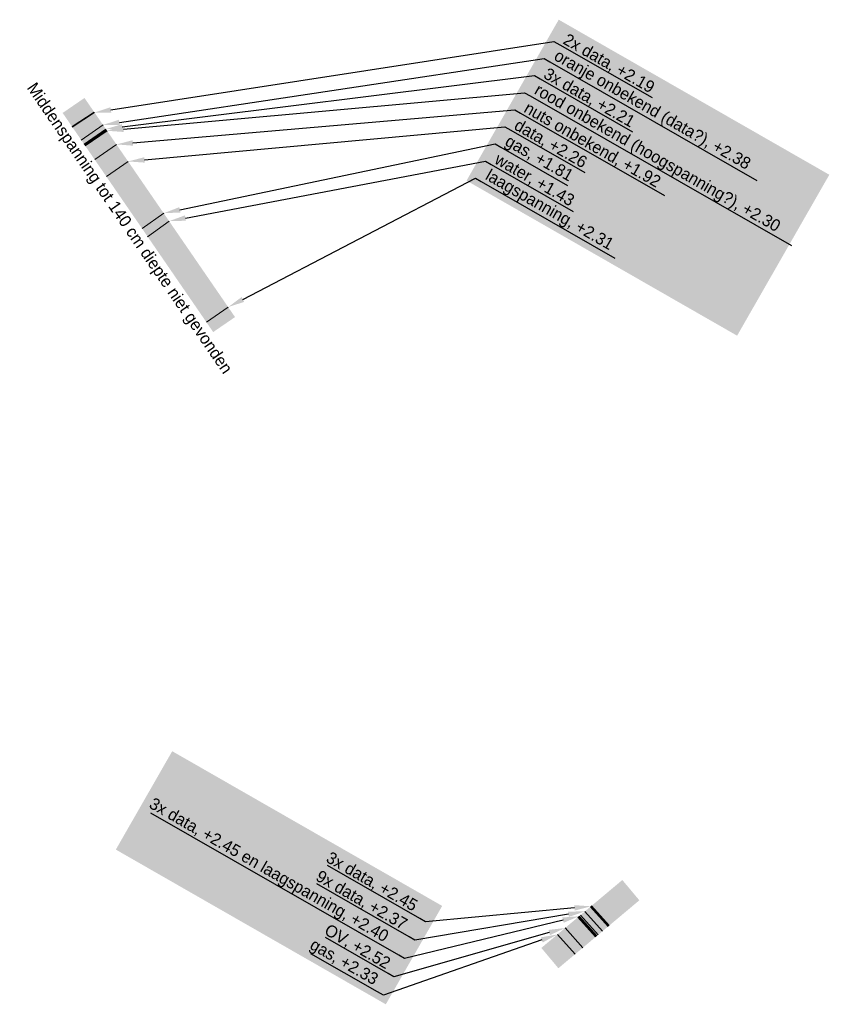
# Model space of a CAD drawing. Header units: metres. Extents: x 152419 to 153907, y 463898 to 463995.
# Tile 1 of 5: x 152419 to 152449, y 463958 to 463995. Entities that reach past the tile are written whole.
import ezdxf
from ezdxf import colors
from ezdxf.entities.mleader import LeaderData, LeaderLine
from ezdxf.enums import TextEntityAlignment as Align
from ezdxf.math import Vec2, Vec3

# ---------------------------------------------------------------- set-up
doc = ezdxf.new("R2010")
doc.units = ezdxf.units.M
doc.layers.add('-DR-bs-KL-achtergrond tekst', color=7, linetype='Continuous', lineweight=0, true_color=0xffffff, transparency=0.3)
doc.layers.add('-DR-bs-KL-proefsleuf', color=7, linetype='Continuous', lineweight=0, true_color=0xffffff, transparency=0.3)
for name, color, linetype, lineweight in [('-DR-bs-KL-data', 90, 'Continuous', 18), ('-DR-bs-KL-gas lage druk', 50, 'Continuous', 18), ('-DR-bs-KL-hoogspanning', 10, 'Continuous', 18), ('-DR-bs-KL-laagspanning', 190, 'Continuous', 18), ('-DR-bs-KL-onbekend', 251, 'Continuous', 18), ('-DR-bs-KL-water', 170, 'Continuous', 18)]:
    doc.layers.add(name, color=color, linetype=linetype, lineweight=lineweight)
doc.layers.add('-DR-bs-KL-tekst', color=2, linetype='Continuous')
doc.styles.add('CE', font='txt', dxfattribs={"height": 1.8})
doc.styles.add('Drong', font='txt', dxfattribs={"height": 1.8})

msp = doc.modelspace()

# ---------------------------------------------------------------- hatches: boundary and pattern name
at = {"layer": '-DR-bs-KL-achtergrond tekst'}
h = msp.add_hatch(color=256, dxfattribs=at)
h.dxf.hatch_style = 1
h.paths.add_polyline_path([(152435.408, 463988.606), (152445.62, 463982.755), (152449.1, 463988.828), (152438.887, 463994.679)])
h = msp.add_hatch(color=256, dxfattribs=at)
h.dxf.hatch_style = 1
h.paths.add_polyline_path([(152432.361, 463957.523), (152422.171, 463963.362), (152424.299, 463967.075), (152434.489, 463961.236)])
at = {"layer": '-DR-bs-KL-proefsleuf'}
h = msp.add_hatch(color=256, dxfattribs=at)
h.dxf.hatch_style = 1
h.paths.add_polyline_path([(152426.67, 463983.457), (152425.846, 463982.891), (152420.164, 463991.16), (152420.988, 463991.726)])
h = msp.add_hatch(color=256, dxfattribs=at)
h.dxf.hatch_style = 1
h.paths.add_polyline_path([(152441.93, 463961.448), (152441.288, 463962.214), (152438.231, 463959.651), (152438.874, 463958.885)])

# ---------------------------------------------------------------- linework, layer by layer
at = {"layer": '-DR-bs-KL-data', "linetype": 'Continuous'}
for points in [[(152420.517, 463990.646), (152421.355, 463991.192)], [(152420.529, 463990.628), (152421.366, 463991.177)], [(152421.688, 463990.708), (152420.866, 463990.138)], [(152421.793, 463990.554), (152420.972, 463989.983)], [(152421.803, 463990.54), (152420.982, 463989.97)], [(152421.822, 463990.513), (152421.001, 463989.942)]]:
    msp.add_lwpolyline(points, dxfattribs=at)
at = {"layer": '-DR-bs-KL-data', "flags": 128}
for points in [[(152422.634, 463989.33), (152421.813, 463988.76)], [(152440.755, 463960.462), (152440.086, 463961.207)], [(152440.775, 463960.479), (152440.104, 463961.221)], [(152440.79, 463960.492), (152440.12, 463961.235)], [(152440.28, 463960.064), (152439.611, 463960.808)], [(152440.327, 463960.103), (152439.657, 463960.847)], [(152440.378, 463960.146), (152439.707, 463960.888)], [(152440.544, 463960.286), (152439.871, 463961.027)]]:
    msp.add_lwpolyline(points, dxfattribs=at)
at = {"layer": '-DR-bs-KL-gas lage druk', "flags": 128}
for points in [[(152423.977, 463987.376), (152423.161, 463986.798)], [(152439.509, 463959.417), (152438.837, 463960.159)]]:
    msp.add_lwpolyline(points, dxfattribs=at)
at = {"layer": '-DR-bs-KL-hoogspanning', "linetype": 'Continuous'}
msp.add_lwpolyline([(152421.84, 463990.487), (152421.018, 463989.917)], dxfattribs=at)
at = {"layer": '-DR-bs-KL-laagspanning', "flags": 128}
for points in [[(152426.412, 463983.833), (152425.589, 463983.264)], [(152440.294, 463960.076), (152439.625, 463960.819)], [(152439.793, 463959.655), (152439.128, 463960.403)]]:
    msp.add_lwpolyline(points, dxfattribs=at)
at = {"layer": '-DR-bs-KL-onbekend', "flags": 128}
msp.add_lwpolyline([(152422.193, 463989.973), (152421.375, 463989.398)], dxfattribs=at)
at = {"layer": '-DR-bs-KL-water', "flags": 128}
msp.add_lwpolyline([(152424.183, 463987.077), (152423.372, 463986.491)], dxfattribs=at)

# ---------------------------------------------------------------- texts
at = {"layer": '-DR-bs-KL-tekst', "style": 'Drong'}
msp.add_text('Middenspanning tot 140 cm diepte niet gevonden', height=0.45, rotation=304.4947, dxfattribs=at).set_placement((152422.889, 463986.945), align=Align.TOP_CENTER)

# ---------------------------------------------------------------- leaders
at = {"layer": '-DR-bs-KL-tekst'}
ml = msp.add_multileader_mtext('Standard', dxfattribs=at)
ml.set_content('2x data, +2.19', color=7, style='CE')
ml.set_leader_properties(color=256, linetype='ByLayer', lineweight=-1)
ml.build(insert=Vec2(0, 0))
ml.multileader.update_dxf_attribs({"text_left_attachment_type": 5, "text_right_attachment_type": 5, "dogleg_length": 1, "arrow_head_size": 0.625, "scale": 0.25})
ctx = ml.context
ctx.base_point, ctx.scale, ctx.char_height, ctx.arrow_head_size, ctx.landing_gap_size, ctx.plane_origin, ctx.plane_x_axis, ctx.plane_y_axis = Vec3(152438.924, 463993.737), 0.25, 0.45, 0.625, 0.05, Vec3(152437.21, 463996.85), Vec3(0.867669, -0.497143), Vec3(0.497143, 0.867669)
ctx.left_attachment, ctx.right_attachment = 5, 5
notes = []
notes.append((ctx, [(0, (1, 1, 0), (152438.707, 463993.861), (0.867669, -0.497143), 0.25, [(0, [(152421.366, 463991.177)], 0, [])])]))
ctx.mtext.insert, ctx.mtext.text_direction, ctx.mtext.rotation, ctx.mtext.flow_direction = Vec3(152439.238, 463994.185), Vec3(0.867669, -0.497143), 5.762883, 5
ml = msp.add_multileader_mtext('Standard', dxfattribs=at)
ml.set_content('oranje onbekend (data?), +2.38', color=7, style='CE')
ml.set_leader_properties(color=256, linetype='ByLayer', lineweight=-1)
ml.build(insert=Vec2(0, 0))
ml.multileader.update_dxf_attribs({"text_left_attachment_type": 5, "text_right_attachment_type": 5, "dogleg_length": 1, "arrow_head_size": 0.625, "scale": 0.25})
ctx = ml.context
ctx.base_point, ctx.scale, ctx.char_height, ctx.arrow_head_size, ctx.landing_gap_size, ctx.plane_origin, ctx.plane_x_axis, ctx.plane_y_axis = Vec3(152438.554, 463993.092), 0.25, 0.45, 0.625, 0.05, Vec3(152436.84, 463996.205), Vec3(0.867669, -0.497143), Vec3(0.497143, 0.867669)
ctx.left_attachment, ctx.right_attachment = 5, 5
notes.append((ctx, [(0, (1, 1, 0), (152438.337, 463993.216), (0.867669, -0.497143), 0.25, [(0, [(152421.688, 463990.708)], 0, [])])]))
ctx.mtext.insert, ctx.mtext.text_direction, ctx.mtext.rotation, ctx.mtext.flow_direction = Vec3(152438.892, 463993.581), Vec3(0.867669, -0.497143), 5.762883, 5
ml = msp.add_multileader_mtext('Standard', dxfattribs=at)
ml.set_content('3x data, +2.21', color=7, style='CE')
ml.set_leader_properties(color=256, linetype='ByLayer', lineweight=-1)
ml.build(insert=Vec2(0, 0))
ml.multileader.update_dxf_attribs({"text_left_attachment_type": 5, "text_right_attachment_type": 5, "dogleg_length": 1, "arrow_head_size": 0.625, "scale": 0.25})
ctx = ml.context
ctx.base_point, ctx.scale, ctx.char_height, ctx.arrow_head_size, ctx.landing_gap_size, ctx.plane_origin, ctx.plane_x_axis, ctx.plane_y_axis = Vec3(152438.184, 463992.447), 0.25, 0.45, 0.625, 0.05, Vec3(152436.47, 463995.559), Vec3(0.867669, -0.497143), Vec3(0.497143, 0.867669)
ctx.left_attachment, ctx.right_attachment = 5, 5
notes.append((ctx, [(0, (1, 1, 0), (152437.967, 463992.571), (0.867669, -0.497143), 0.25, [(0, [(152421.793, 463990.554)], 0, [])])]))
ctx.mtext.insert, ctx.mtext.text_direction, ctx.mtext.rotation, ctx.mtext.flow_direction = Vec3(152438.499, 463992.894), Vec3(0.867669, -0.497143), 5.762883, 5
ml = msp.add_multileader_mtext('Standard', dxfattribs=at)
ml.set_content('rood onbekend (hoogspanning?), +2.30', color=7, style='CE')
ml.set_leader_properties(color=256, linetype='ByLayer', lineweight=-1)
ml.build(insert=Vec2(0, 0))
ml.multileader.update_dxf_attribs({"text_left_attachment_type": 5, "text_right_attachment_type": 5, "dogleg_length": 1, "arrow_head_size": 0.625, "scale": 0.25})
ctx = ml.context
ctx.base_point, ctx.scale, ctx.char_height, ctx.arrow_head_size, ctx.landing_gap_size, ctx.plane_origin, ctx.plane_x_axis, ctx.plane_y_axis = Vec3(152437.815, 463991.801), 0.25, 0.45, 0.625, 0.05, Vec3(152436.1, 463994.914), Vec3(0.867669, -0.497143), Vec3(0.497143, 0.867669)
ctx.left_attachment, ctx.right_attachment = 5, 5
notes.append((ctx, [(0, (1, 1, 0), (152437.598, 463991.925), (0.867669, -0.497143), 0.25, [(0, [(152421.84, 463990.487)], 0, [])])]))
ctx.mtext.insert, ctx.mtext.text_direction, ctx.mtext.rotation, ctx.mtext.flow_direction = Vec3(152438.154, 463992.293), Vec3(0.867669, -0.497143), 5.762883, 5
ml = msp.add_multileader_mtext('Standard', dxfattribs=at)
ml.set_content('nuts onbekend, +1.92', color=7, style='CE')
ml.set_leader_properties(color=256, linetype='ByLayer', lineweight=-1)
ml.build(insert=Vec2(0, 0))
ml.multileader.update_dxf_attribs({"text_left_attachment_type": 5, "text_right_attachment_type": 5, "dogleg_length": 1, "arrow_head_size": 0.625, "scale": 0.25})
ctx = ml.context
ctx.base_point, ctx.scale, ctx.char_height, ctx.arrow_head_size, ctx.landing_gap_size, ctx.plane_origin, ctx.plane_x_axis, ctx.plane_y_axis = Vec3(152437.445, 463991.156), 0.25, 0.45, 0.625, 0.05, Vec3(152435.731, 463994.269), Vec3(0.867669, -0.497143), Vec3(0.497143, 0.867669)
ctx.left_attachment, ctx.right_attachment = 5, 5
notes.append((ctx, [(0, (1, 1, 0), (152437.228, 463991.28), (0.867669, -0.497143), 0.25, [(0, [(152422.193, 463989.973)], 0, [])])]))
ctx.mtext.insert, ctx.mtext.text_direction, ctx.mtext.rotation, ctx.mtext.flow_direction = Vec3(152437.759, 463991.604), Vec3(0.867669, -0.497143), 5.762883, 5
ml = msp.add_multileader_mtext('Standard', dxfattribs=at)
ml.set_content('data, +2.26', color=7, style='CE')
ml.set_leader_properties(color=256, linetype='ByLayer', lineweight=-1)
ml.build(insert=Vec2(0, 0))
ml.multileader.update_dxf_attribs({"text_left_attachment_type": 5, "text_right_attachment_type": 5, "dogleg_length": 1, "arrow_head_size": 0.625, "scale": 0.25})
ctx = ml.context
ctx.base_point, ctx.scale, ctx.char_height, ctx.arrow_head_size, ctx.landing_gap_size, ctx.plane_origin, ctx.plane_x_axis, ctx.plane_y_axis = Vec3(152437.075, 463990.511), 0.25, 0.45, 0.625, 0.05, Vec3(152435.361, 463993.623), Vec3(0.867669, -0.497143), Vec3(0.497143, 0.867669)
ctx.left_attachment, ctx.right_attachment = 5, 5
notes.append((ctx, [(0, (1, 1, 0), (152436.858, 463990.635), (0.867669, -0.497143), 0.25, [(0, [(152422.634, 463989.33)], 0, [])])]))
ctx.mtext.insert, ctx.mtext.text_direction, ctx.mtext.rotation, ctx.mtext.flow_direction = Vec3(152437.389, 463990.958), Vec3(0.867669, -0.497143), 5.762883, 5
ml = msp.add_multileader_mtext('Standard', dxfattribs=at)
ml.set_content('gas, +1.81', color=7, style='CE')
ml.set_leader_properties(color=256, linetype='ByLayer', lineweight=-1)
ml.build(insert=Vec2(0, 0))
ml.multileader.update_dxf_attribs({"text_left_attachment_type": 5, "text_right_attachment_type": 5, "dogleg_length": 1, "arrow_head_size": 0.625, "scale": 0.25})
ctx = ml.context
ctx.base_point, ctx.scale, ctx.char_height, ctx.arrow_head_size, ctx.landing_gap_size, ctx.plane_origin, ctx.plane_x_axis, ctx.plane_y_axis = Vec3(152436.705, 463989.865), 0.25, 0.45, 0.625, 0.05, Vec3(152434.991, 463992.978), Vec3(0.867669, -0.497143), Vec3(0.497143, 0.867669)
ctx.left_attachment, ctx.right_attachment = 5, 5
notes.append((ctx, [(0, (1, 1, 0), (152436.489, 463989.99), (0.867669, -0.497143), 0.25, [(0, [(152423.977, 463987.376)], 0, [])])]))
ctx.mtext.insert, ctx.mtext.text_direction, ctx.mtext.rotation, ctx.mtext.flow_direction = Vec3(152437.045, 463990.357), Vec3(0.867669, -0.497143), 5.762883, 5
ml = msp.add_multileader_mtext('Standard', dxfattribs=at)
ml.set_content('water, +1.43', color=7, style='CE')
ml.set_leader_properties(color=256, linetype='ByLayer', lineweight=-1)
ml.build(insert=Vec2(0, 0))
ml.multileader.update_dxf_attribs({"text_left_attachment_type": 5, "text_right_attachment_type": 5, "dogleg_length": 1, "arrow_head_size": 0.625, "scale": 0.25})
ctx = ml.context
ctx.base_point, ctx.scale, ctx.char_height, ctx.arrow_head_size, ctx.landing_gap_size, ctx.plane_origin, ctx.plane_x_axis, ctx.plane_y_axis = Vec3(152436.336, 463989.22), 0.25, 0.45, 0.625, 0.05, Vec3(152434.621, 463992.333), Vec3(0.867669, -0.497143), Vec3(0.497143, 0.867669)
ctx.left_attachment, ctx.right_attachment = 5, 5
notes.append((ctx, [(0, (1, 1, 0), (152436.119, 463989.344), (0.867669, -0.497143), 0.25, [(0, [(152424.183, 463987.077)], 0, [])])]))
ctx.mtext.insert, ctx.mtext.text_direction, ctx.mtext.rotation, ctx.mtext.flow_direction = Vec3(152436.65, 463989.668), Vec3(0.867669, -0.497143), 5.762883, 5
ml = msp.add_multileader_mtext('Standard', dxfattribs=at)
ml.set_content('laagspanning, +2.31', color=7, style='CE')
ml.set_leader_properties(color=256, linetype='ByLayer', lineweight=-1)
ml.build(insert=Vec2(0, 0))
ml.multileader.update_dxf_attribs({"text_left_attachment_type": 5, "text_right_attachment_type": 5, "dogleg_length": 1, "arrow_head_size": 0.625, "scale": 0.25})
ctx = ml.context
ctx.base_point, ctx.scale, ctx.char_height, ctx.arrow_head_size, ctx.landing_gap_size, ctx.plane_origin, ctx.plane_x_axis, ctx.plane_y_axis = Vec3(152435.966, 463988.575), 0.25, 0.45, 0.625, 0.05, Vec3(152434.252, 463991.688), Vec3(0.867669, -0.497143), Vec3(0.497143, 0.867669)
ctx.left_attachment, ctx.right_attachment = 5, 5
notes.append((ctx, [(0, (1, 1, 0), (152435.749, 463988.699), (0.867669, -0.497143), 0.25, [(0, [(152426.412, 463983.833)], 0, [])])]))
ctx.mtext.insert, ctx.mtext.text_direction, ctx.mtext.rotation, ctx.mtext.flow_direction = Vec3(152436.305, 463989.066), Vec3(0.867669, -0.497143), 5.762883, 5
ml = msp.add_multileader_mtext('Standard', dxfattribs=at)
ml.set_content('3x data, +2.45 en laagspanning, +2.40', color=7, style='CE')
ml.set_leader_properties(color=256, linetype='ByLayer', lineweight=-1)
ml.build(insert=Vec2(0, 0))
ml.multileader.update_dxf_attribs({"text_left_attachment_type": 5, "text_right_attachment_type": 5, "dogleg_length": 1, "arrow_head_size": 0.625, "scale": 0.25})
ctx = ml.context
ctx.base_point, ctx.scale, ctx.char_height, ctx.arrow_head_size, ctx.landing_gap_size, ctx.plane_origin, ctx.plane_x_axis, ctx.plane_y_axis = Vec3(152423.273, 463964.863), 0.25, 0.45, 0.625, 0.05, Vec3(152423.239, 463962.093), Vec3(0.867669, -0.497143), Vec3(0.497143, 0.867669)
ctx.left_attachment, ctx.right_attachment = 5, 5
notes.append((ctx, [(1, (1, 1, 0), (152433.064, 463959.253), (-0.867669, 0.497143), 0.25, [(0, [(152439.657, 463960.847)], 0, [])])]))
ctx.mtext.insert, ctx.mtext.text_direction, ctx.mtext.rotation, ctx.mtext.flow_direction = Vec3(152423.613, 463965.354), Vec3(0.867669, -0.497143), 5.762883, 5
ml = msp.add_multileader_mtext('Standard', dxfattribs=at)
ml.set_content('3x data, +2.45', color=7, style='CE')
ml.set_leader_properties(color=256, linetype='ByLayer', lineweight=-1)
ml.build(insert=Vec2(0, 0))
ml.multileader.update_dxf_attribs({"text_left_attachment_type": 5, "text_right_attachment_type": 5, "dogleg_length": 1, "arrow_head_size": 0.625, "scale": 0.25})
ctx = ml.context
ctx.base_point, ctx.scale, ctx.char_height, ctx.arrow_head_size, ctx.landing_gap_size, ctx.plane_origin, ctx.plane_x_axis, ctx.plane_y_axis = Vec3(152429.978, 463962.865), 0.25, 0.45, 0.625, 0.05, Vec3(152424.035, 463963.481), Vec3(0.867669, -0.497143), Vec3(0.497143, 0.867669)
ctx.left_attachment, ctx.right_attachment = 5, 5
notes.append((ctx, [(1, (1, 1, 0), (152433.86, 463960.641), (-0.867669, 0.497143), 0.25, [(0, [(152440.104, 463961.221)], 0, [])])]))
ctx.mtext.insert, ctx.mtext.text_direction, ctx.mtext.rotation, ctx.mtext.flow_direction = Vec3(152430.292, 463963.313), Vec3(0.867669, -0.497143), 5.762883, 5
ml = msp.add_multileader_mtext('Standard', dxfattribs=at)
ml.set_content('9x data, +2.37', color=7, style='CE')
ml.set_leader_properties(color=256, linetype='ByLayer', lineweight=-1)
ml.build(insert=Vec2(0, 0))
ml.multileader.update_dxf_attribs({"text_left_attachment_type": 5, "text_right_attachment_type": 5, "dogleg_length": 1, "arrow_head_size": 0.625, "scale": 0.25})
ctx = ml.context
ctx.base_point, ctx.scale, ctx.char_height, ctx.arrow_head_size, ctx.landing_gap_size, ctx.plane_origin, ctx.plane_x_axis, ctx.plane_y_axis = Vec3(152429.59, 463962.165), 0.25, 0.45, 0.625, 0.05, Vec3(152423.637, 463962.787), Vec3(0.867669, -0.497143), Vec3(0.497143, 0.867669)
ctx.left_attachment, ctx.right_attachment = 5, 5
notes.append((ctx, [(1, (1, 1, 0), (152433.462, 463959.947), (-0.867669, 0.497143), 0.25, [(0, [(152439.871, 463961.027)], 0, [])])]))
ctx.mtext.insert, ctx.mtext.text_direction, ctx.mtext.rotation, ctx.mtext.flow_direction = Vec3(152429.904, 463962.613), Vec3(0.867669, -0.497143), 5.762883, 5
ml = msp.add_multileader_mtext('Standard', dxfattribs=at)
ml.set_content('OV, +2.52', color=7, style='CE')
ml.set_leader_properties(color=256, linetype='ByLayer', lineweight=-1)
ml.build(insert=Vec2(0, 0))
ml.multileader.update_dxf_attribs({"text_left_attachment_type": 5, "text_right_attachment_type": 5, "dogleg_length": 1, "arrow_head_size": 0.625, "scale": 0.25})
ctx = ml.context
ctx.base_point, ctx.scale, ctx.char_height, ctx.arrow_head_size, ctx.landing_gap_size, ctx.plane_origin, ctx.plane_x_axis, ctx.plane_y_axis = Vec3(152429.913, 463960.136), 0.25, 0.45, 0.625, 0.05, Vec3(152422.841, 463961.398), Vec3(0.867669, -0.497143), Vec3(0.497143, 0.867669)
ctx.left_attachment, ctx.right_attachment = 5, 5
notes.append((ctx, [(1, (1, 1, 0), (152432.666, 463958.559), (-0.867669, 0.497143), 0.25, [(0, [(152439.128, 463960.403)], 0, [])])]))
ctx.mtext.insert, ctx.mtext.text_direction, ctx.mtext.rotation, ctx.mtext.flow_direction = Vec3(152430.227, 463960.584), Vec3(0.867669, -0.497143), 5.762883, 5
ml = msp.add_multileader_mtext('Standard', dxfattribs=at)
ml.set_content('gas, +2.33', color=7, style='CE')
ml.set_leader_properties(color=256, linetype='ByLayer', lineweight=-1)
ml.build(insert=Vec2(0, 0))
ml.multileader.update_dxf_attribs({"text_left_attachment_type": 5, "text_right_attachment_type": 5, "dogleg_length": 1, "arrow_head_size": 0.625, "scale": 0.25})
ctx = ml.context
ctx.base_point, ctx.scale, ctx.char_height, ctx.arrow_head_size, ctx.landing_gap_size, ctx.plane_origin, ctx.plane_x_axis, ctx.plane_y_axis = Vec3(152429.341, 463959.542), 0.25, 0.45, 0.625, 0.05, Vec3(152422.444, 463960.704), Vec3(0.867669, -0.497143), Vec3(0.497143, 0.867669)
ctx.left_attachment, ctx.right_attachment = 5, 5
notes.append((ctx, [(1, (1, 1, 0), (152432.269, 463957.865), (-0.867669, 0.497143), 0.25, [(0, [(152438.837, 463960.159)], 0, [])])]))
ctx.mtext.insert, ctx.mtext.text_direction, ctx.mtext.rotation, ctx.mtext.flow_direction = Vec3(152429.68, 463960.033), Vec3(0.867669, -0.497143), 5.762883, 5
for ctx, leaders in notes:
    for number, flags, end, landing, length, lines in leaders:
        leader = LeaderData()
        leader.index, (leader.has_last_leader_line, leader.has_dogleg_vector, leader.attachment_direction) = number, flags
        leader.last_leader_point, leader.dogleg_vector, leader.dogleg_length = Vec3(end), Vec3(landing), length
        for number, points, colour, breaks in lines:
            line = LeaderLine()
            line.index, line.vertices, line.color, line.breaks = number, Vec3.list(points), colors.encode_raw_color(colour), breaks
            leader.lines.append(line)
        ctx.leaders.append(leader)

doc.saveas('drawing.dxf')
